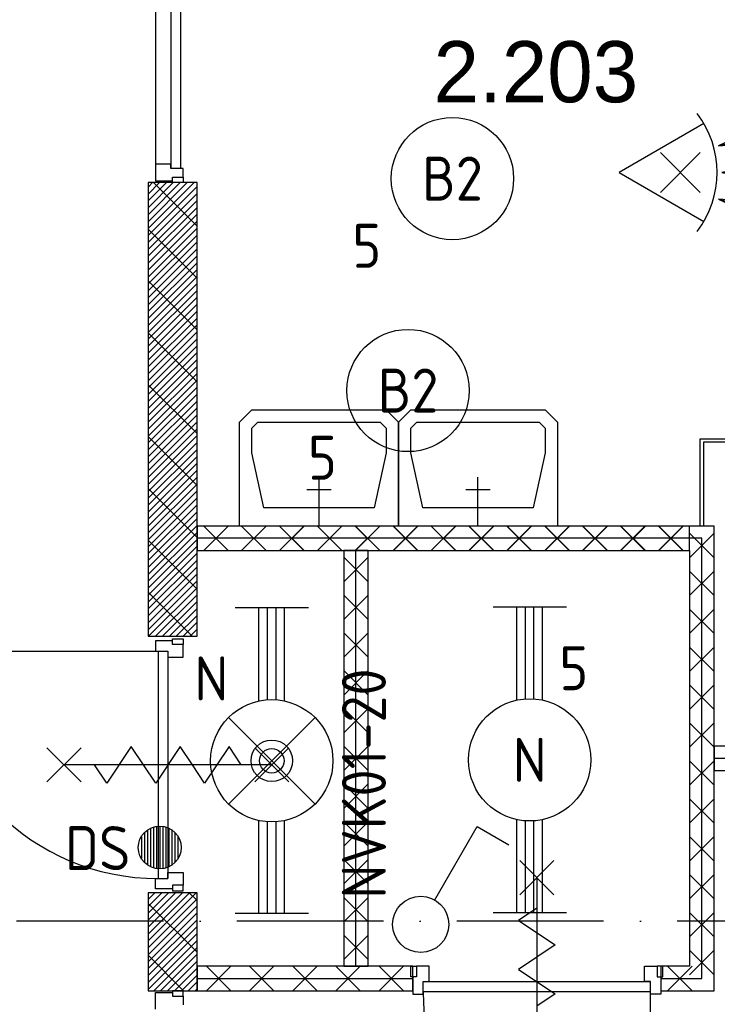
# Model space of a CAD drawing. Header units: millimetres. Extents: x 89505 to 240707, y 191 to 84291.
# Tile 34 of 50: x 183520 to 186372, y 41773 to 45800. Entities that reach past the tile are written whole.
import ezdxf
from ezdxf.enums import TextEntityAlignment as Align

# ---------------------------------------------------------------- set-up
doc = ezdxf.new("R2010")
doc.units = ezdxf.units.MM
doc.header["$LTSCALE"] = 100
doc.linetypes.add('DASHDOT', pattern=[9, 6, -1.5, 0, -1.5])
doc.layers.get('0').update_dxf_attribs({"linetype": 'CONTINUOUS'})
for name, color, linetype in [('AL$7----_STRAMIEN', 1, 'DASHDOT'), ('AL22----_BINNENWAND', 7, 'CONTINUOUS'), ('AL22----_CAMPINGWANDJE', 1, 'CONTINUOUS'), ('AL28----_KONSTRUKTIE', 3, 'CONTINUOUS'), ('AL32----_BINNENKOZ', 9, 'CONTINUOUS'), ('AL65----_BEVEILIGING', 7, 'CONTINUOUS'), ('AL74----_INRSANITAIR', 7, 'CONTINUOUS'), ('ALL-----_REFLIJNEN', 8, 'CONTINUOUS'), ('ALXA7---_KALKZVUIL', 1, 'CONTINUOUS'), ('ALXAA---_GEWBETON', 12, 'CONTINUOUS'), ('ALXAB---_PREFABBETON', 1, 'CONTINUOUS'), ('BOUW', 8, 'CONTINUOUS'), ('EB63101-_ATTRIB', 2, 'CONTINUOUS'), ('EB63501-_ATTRIB', 2, 'CONTINUOUS'), ('EB6521--_ATTRIB', 2, 'CONTINUOUS'), ('EL63101-_LICHT-ARM', 3, 'CONTINUOUS'), ('EL63102-_LICHT-SCH', 3, 'CONTINUOUS'), ('EL63501-_NOODVRL-ARM', 3, 'CONTINUOUS'), ('EL6521--_BEWAKING', 3, 'CONTINUOUS')]:
    doc.layers.add(name, color=color, linetype=linetype)
doc.styles.add('1_8', font='ISO', dxfattribs={"height": 1.8})
doc.styles.add('BURO-025', font='BUROFONT.shx', dxfattribs={"height": 250})

# ---------------------------------------------------------------- blocks, each defined once
blk = doc.blocks.new('ES3G00')
blk.add_circle((0, 0), 2.5)
at = {"color": 6, "style": '1_8'}
for tag, flags, p in [('SCHAK', 8, (3.5, 2.75)), ('A_CODE', 8, (0, 0)), ('GROEP', 8, (-3.5, -2.75)), ('KAST', 9, (3.5, -2.75))]:
    blk.add_attdef(tag, text='', height=1.8, dxfattribs=dict(at, flags=flags)).set_placement(p, align=Align.MIDDLE)
blk = doc.blocks.new('ES652116')
for p, q in [((1.557, 1.087), (2.619, 1.372)), ((-0.813, -0.813), (0.813, 0.813)), ((0.813, -0.813), (-0.813, 0.813)), ((1.7, 0), (2.8, 0)), ((1.557, -1.087), (2.619, -1.372))]:
    blk.add_line(p, q)
blk.add_lwpolyline([(0.964, 2), (-2.5, 0), (0.964, -2)])
for points in [[(2.671, 1.179), (2.568, 1.565), (1.557, 1.087)], [(2.8, -0.2), (2.8, 0.2), (1.7, 0)], [(2.568, -1.565), (2.671, -1.179), (1.557, -1.087)]]:
    blk.add_lwpolyline(points, close=True)
blk.add_arc((-2.5, 0), 4, 322.8192, 37.1808)
at = {"style": '1_8'}
for tag, flags, p in [('SCHAK', 8, (3, 5.5)), ('KAST', 9, (-3, 0.5)), ('M_CODE', 9, (0, 0)), ('DOEL', 9, (-3, -2)), ('GROEP', 9, (-3, -4.5))]:
    blk.add_attdef(tag, text='', height=1.8, dxfattribs=dict(at, flags=flags)).set_placement(p, align=Align.MIDDLE_CENTER)
at = {"style": '1_8', "flags": 8}
blk.add_attdef('CODE', text='', height=1.8, dxfattribs=at).set_placement((0, 0), align=Align.MIDDLE)
blk = doc.blocks.new('ES3S1')
blk.add_lwpolyline([(0.575, 0.996), (2.309, 4), (3.608, 3.25)])
blk.add_circle((0, 0), 1.15)
at = {"style": '1_8'}
for tag, flags, p in [('SCHAK', 8, (3, 5.5)), ('KAST', 9, (-3, 0.5)), ('M_CODE', 9, (0, 0)), ('DOEL', 9, (-3, -2)), ('GROEP', 9, (-3, -4.5))]:
    blk.add_attdef(tag, text='', height=1.8, dxfattribs=dict(at, flags=flags)).set_placement(p, align=Align.MIDDLE_CENTER)
blk = doc.blocks.new('EJ3T20')
at = {"color": 0}
for p, q in [((-6.25, -1.5), (-6.25, 1.5)), ((6.25, -1.5), (6.25, 1.5)), ((-6.25, 0.525), (-2.444, 0.525)), ((2.444, 0.525), (6.25, 0.525)), ((-6.25, 0.175), (-2.494, 0.175)), ((2.494, 0.175), (6.25, 0.175)), ((-6.25, -0.175), (-2.494, -0.175)), ((2.494, -0.175), (6.25, -0.175)), ((-6.25, -0.525), (-2.444, -0.525)), ((2.444, -0.525), (6.25, -0.525))]:
    blk.add_line(p, q, dxfattribs=at)
blk.add_circle((0, 0), 2.5, dxfattribs=at)
at = {"color": 6, "style": '1_8'}
for tag, flags, p in [('SCHAK', 8, (3.5, 2.75)), ('A_CODE', 8, (0, 0)), ('GROEP', 8, (-3.5, -2.75)), ('KAST', 9, (3.5, -2.75))]:
    blk.add_attdef(tag, text='', height=1.8, dxfattribs=dict(at, flags=flags)).set_placement(p, align=Align.MIDDLE)
blk = doc.blocks.new('ES652102')
for p, q in [((-0.5, 1.677), (-0.5, -1.677)), ((-0.25, 1.732), (-0.25, -1.732)), ((0, 1.75), (0, -1.75)), ((0.25, 1.732), (0.25, -1.732)), ((0.5, 1.677), (0.5, -1.677)), ((-1.5, 0.901), (-1.5, -0.901)), ((-1.25, 1.225), (-1.25, -1.225)), ((-1, 1.436), (-1, -1.436)), ((-0.75, 1.581), (-0.75, -1.581)), ((0.75, 1.581), (0.75, -1.581)), ((1, 1.436), (1, -1.436)), ((1.25, 1.225), (1.25, -1.225)), ((1.5, -0.901), (1.5, 0.901))]:
    blk.add_line(p, q)
blk.add_circle((0, 0), 1.75)
at = {"style": '1_8'}
for tag, p in [('NUMMER', (0, 3.5)), ('CODE', (0, 0))]:
    blk.add_attdef(tag, text='', height=1.8, dxfattribs=at).set_placement(p, align=Align.MIDDLE)
at = {"style": '1_8', "flags": 9}
blk.add_attdef('M_CODE', text='', height=1.8, dxfattribs=at).set_placement((0, 0), align=Align.MIDDLE)
blk = doc.blocks.new('EJ3T21')
at = {"color": 0}
for p, q in [((-1.768, 1.768), (1.768, -1.768)), ((1.768, 1.768), (-1.768, -1.768)), ((-6.25, -1.5), (-6.25, 1.5)), ((6.25, -1.5), (6.25, 1.5)), ((-6.25, 0.525), (-2.444, 0.525)), ((2.444, 0.525), (6.25, 0.525)), ((-6.25, 0.175), (-2.494, 0.175)), ((2.494, 0.175), (6.25, 0.175)), ((-6.25, -0.175), (-2.494, -0.175)), ((2.494, -0.175), (6.25, -0.175)), ((-6.25, -0.525), (-2.444, -0.525)), ((2.444, -0.525), (6.25, -0.525))]:
    blk.add_line(p, q, dxfattribs=at)
at = {"color": 6}
blk.add_lwpolyline([(1.768, -1.768), (1.75, -1.75)], dxfattribs=at)
at = {"color": 0}
for radius in [2.5, 0.85, 0.5]:
    blk.add_circle((0, 0), radius, dxfattribs=at)
at = {"color": 6, "style": '1_8'}
for tag, flags, p in [('A_CODE', 8, (-3.5, 2.75)), ('SCHAK', 8, (3.5, 2.75)), ('GROEP', 8, (-3.5, -2.75)), ('KAST', 9, (3.5, -2.75))]:
    blk.add_attdef(tag, text='', height=1.8, dxfattribs=dict(at, flags=flags)).set_placement(p, align=Align.MIDDLE)

msp = doc.modelspace()

# ---------------------------------------------------------------- linework, layer by layer
at = {"layer": 'AL$7----_STRAMIEN', "color": 1}
msp.add_lwpolyline([(239013.6, 42113.4), (89505, 42113.4)], dxfattribs=at)
at = {"layer": 'AL22----_BINNENWAND', "color": 8}
for p, q in [((186259.1, 43728.9), (184245.1, 43728.9)), ((186359.1, 43728.9), (184245.1, 43728.9)), ((184245.1, 43728.9), (184245.1, 43628.9)), ((184245.1, 43728.9), (184245.1, 43628.9)), ((186259.1, 43628.9), (186259.1, 43728.9)), ((186359.1, 41828.9), (186359.1, 43728.9)), ((184245.1, 43628.9), (186259.1, 43628.9)), ((184245.1, 43628.9), (186259.1, 43628.9)), ((184845.1, 43628.9), (184845.1, 41928.9)), ((184945.1, 43628.9), (184845.1, 43628.9)), ((184945.1, 41928.9), (184945.1, 43628.9)), ((186259.1, 43628.9), (186259.1, 41928.9)), ((186359.1, 42828.9), (186359.1, 42728.9)), ((190195.1, 42828.9), (186359.1, 42828.9)), ((186359.1, 42728.9), (190195.1, 42728.9)), ((185127.6, 41928.9), (184245.1, 41928.9)), ((184245.1, 41928.9), (184245.1, 41828.9)), ((184845.1, 41928.9), (184945.1, 41928.9)), ((185127.6, 41828.9), (185127.6, 41928.9)), ((186141.6, 41928.9), (186141.6, 41828.9)), ((186259.1, 41928.9), (186141.6, 41928.9)), ((184245.1, 41828.9), (185127.6, 41828.9)), ((186141.6, 41828.9), (186359.1, 41828.9))]:
    msp.add_line(p, q, dxfattribs=at)
at = {"layer": 'AL22----_CAMPINGWANDJE', "color": 8}
for p, q in [((186302.6, 44085.4), (186501.1, 44085.4)), ((186302.6, 43728.9), (186302.6, 44085.4)), ((186315.6, 44072.4), (186315.6, 43728.9)), ((186501.1, 44072.4), (186315.6, 44072.4)), ((186315.6, 43728.9), (186302.6, 43728.9))]:
    msp.add_line(p, q, dxfattribs=at)
at = {"layer": 'AL28----_KONSTRUKTIE', "color": 8}
for p, q in [((184045.1, 45133.5), (184045.1, 43279)), ((184245.1, 45133.5), (184045.1, 45133.5)), ((184245.1, 43279), (184245.1, 45133.5)), ((184045.1, 43279), (184245.1, 43279)), ((184045.1, 42229.4), (184045.1, 41828.9)), ((184245.1, 42229.4), (184045.1, 42229.4)), ((184245.1, 41828.9), (184245.1, 42229.4)), ((184045.1, 41828.9), (184245.1, 41828.9))]:
    msp.add_line(p, q, dxfattribs=at)
at = {"layer": 'AL32----_BINNENKOZ', "color": 8, "linetype": 'Continuous'}
msp.add_line((184075.1, 46108.5), (184075.1, 45208.5), dxfattribs=at)
at = {"layer": 'AL32----_BINNENKOZ', "color": 8}
for p, q in [((184138.1, 46125.5), (184138.1, 45191.5)), ((184178.1, 46125.5), (184178.1, 45191.5)), ((184075.1, 45208.5), (184075.1, 45141.5)), ((184138.1, 45208.5), (184075.1, 45208.5)), ((184138.1, 45191.5), (184138.1, 45208.5)), ((184189.1, 45191.5), (184138.1, 45191.5)), ((184189.1, 45156.5), (184189.1, 45191.5)), ((184075.1, 45141.5), (184145.1, 45141.5)), ((184145.1, 45156.5), (184189.1, 45156.5)), ((184145.1, 45141.5), (184145.1, 45156.5)), ((184145.1, 45133.5), (184145.1, 45156.5)), ((184189.1, 45156.5), (184189.1, 45133.5)), ((184189.1, 45133.5), (184145.1, 45133.5)), ((184145.1, 43259.4), (184075.1, 43259.4)), ((184075.1, 43259.4), (184075.1, 43217.4)), ((184145.1, 43267.4), (184189.1, 43267.4)), ((184145.1, 43244.4), (184145.1, 43267.4)), ((184145.1, 43244.4), (184145.1, 43259.4)), ((184189.1, 43267.4), (184189.1, 43244.4)), ((183156.1, 43217.4), (184086.1, 43217.4)), ((184075.1, 43217.4), (184126.1, 43217.4)), ((184086.1, 43217.4), (184086.1, 42287.4)), ((184126.1, 43217.4), (184126.1, 42287.4)), ((184126.1, 43217.4), (184126.1, 43192.4)), ((184189.1, 43244.4), (184145.1, 43244.4)), ((184189.1, 43192.4), (184189.1, 43244.4)), ((184126.1, 43192.4), (184189.1, 43192.4)), ((184075.1, 42287.4), (184126.1, 42287.4)), ((184075.1, 42245.4), (184075.1, 42287.4)), ((184126.1, 42312.4), (184189.1, 42312.4)), ((184126.1, 42287.4), (184126.1, 42312.4)), ((184189.1, 42312.4), (184189.1, 42260.4)), ((184145.1, 42245.4), (184075.1, 42245.4)), ((184145.1, 42260.4), (184145.1, 42245.4)), ((184189.1, 42260.4), (184145.1, 42260.4)), ((184145.1, 42260.4), (184145.1, 42237.4)), ((184189.1, 42237.4), (184189.1, 42260.4)), ((184145.1, 42237.4), (184189.1, 42237.4)), ((185119.6, 41928.9), (185142.6, 41928.9)), ((185119.6, 41884.9), (185119.6, 41928.9)), ((185142.6, 41928.9), (185142.6, 41884.9)), ((185194.6, 41928.9), (185142.6, 41928.9)), ((185194.6, 41865.9), (185194.6, 41928.9)), ((186074.6, 41928.9), (186126.6, 41928.9)), ((186074.6, 41865.9), (186074.6, 41928.9)), ((186126.6, 41928.9), (186126.6, 41884.9)), ((186149.6, 41928.9), (186126.6, 41928.9)), ((186149.6, 41884.9), (186149.6, 41928.9)), ((185142.6, 41884.9), (185119.6, 41884.9)), ((185127.6, 41884.9), (185127.6, 41814.9)), ((185142.6, 41884.9), (185127.6, 41884.9)), ((186126.6, 41884.9), (186141.6, 41884.9)), ((186126.6, 41884.9), (186149.6, 41884.9)), ((186141.6, 41884.9), (186141.6, 41814.9)), ((185169.6, 41865.9), (186099.6, 41865.9)), ((185169.6, 41865.9), (185194.6, 41865.9)), ((185169.6, 41814.9), (185169.6, 41865.9)), ((186099.6, 41865.9), (186074.6, 41865.9)), ((186099.6, 41814.9), (186099.6, 41865.9)), ((184075.1, 41820.9), (184145.1, 41820.9)), ((184075.1, 41753.9), (184075.1, 41820.9)), ((184145.1, 41828.9), (184145.1, 41805.9)), ((184189.1, 41828.9), (184145.1, 41828.9)), ((184145.1, 41820.9), (184145.1, 41805.9)), ((184145.1, 41805.9), (184189.1, 41805.9)), ((184189.1, 41805.9), (184189.1, 41828.9)), ((184189.1, 41805.9), (184189.1, 41770.9)), ((185127.6, 41814.9), (185169.6, 41814.9)), ((185169.6, 41825.9), (186099.6, 41825.9)), ((186099.6, 40895.9), (186099.6, 41825.9)), ((186141.6, 41814.9), (186099.6, 41814.9))]:
    msp.add_line(p, q, dxfattribs=at)
for centre in [(184086.1, 43217.4), (186099.6, 41825.9)]:
    msp.add_arc(centre, 930, 180, 270, dxfattribs=at)
at = {"layer": 'AL65----_BEVEILIGING', "color": 8, "linetype": 'Continuous'}
for points in [[(183771.1, 42682.4), (183631.1, 42822.4)], [(183771.1, 42822.4), (183631.1, 42682.4)], [(184026.1, 42752.4), (183976.1, 42827.4), (183876.1, 42677.4), (183826.1, 42752.4)], [(184226.1, 42752.4), (184176.1, 42827.4), (184076.1, 42677.4), (184026.1, 42752.4)], [(184426.1, 42752.4), (184376.1, 42827.4), (184276.1, 42677.4), (184226.1, 42752.4)], [(184621.1, 42682.4), (184481.1, 42822.4)], [(184621.1, 42822.4), (184481.1, 42682.4)], [(184551.1, 42752.4), (183701.1, 42752.4)], [(185704.6, 42360.9), (185564.6, 42220.9)], [(185564.6, 42360.9), (185704.6, 42220.9)], [(185634.6, 42290.9), (185634.6, 41440.9)], [(185634.6, 42165.9), (185559.6, 42115.9), (185709.6, 42015.9), (185634.6, 41965.9)], [(185634.6, 41965.9), (185559.6, 41915.9), (185709.6, 41815.9), (185634.6, 41765.9)]]:
    msp.add_lwpolyline(points, dxfattribs=at)
at = {"layer": 'AL74----_INRSANITAIR', "color": 8, "linetype": 'Continuous'}
for p, q in [((184419, 44153.9), (184469, 44203.9)), ((184469, 44203.9), (185019, 44203.9)), ((185019, 44203.9), (185069, 44153.9)), ((185069, 44153.9), (185119, 44203.9)), ((185119, 44203.9), (185669, 44203.9)), ((185669, 44203.9), (185719, 44153.9)), ((184419, 44028.9), (184419, 44153.9)), ((184469, 44128.9), (184494, 44153.9)), ((184494, 44153.9), (184994, 44153.9)), ((184994, 44153.9), (185019, 44128.9)), ((185069, 44028.9), (185069, 44153.9)), ((185069, 44153.9), (185069, 44028.9)), ((185119, 44128.9), (185144, 44153.9)), ((185144, 44153.9), (185644, 44153.9)), ((185644, 44153.9), (185669, 44128.9)), ((185719, 44153.9), (185719, 44028.9)), ((184469, 44028.9), (184469, 44128.9)), ((185019, 44128.9), (185019, 44028.9)), ((185119, 44028.9), (185119, 44128.9)), ((185669, 44128.9), (185669, 44028.9)), ((184419, 43728.9), (184419, 44028.9)), ((184519, 43803.9), (184469, 44028.9)), ((185019, 44028.9), (184969, 43803.9)), ((185069, 43728.9), (185069, 44028.9)), ((185069, 44028.9), (185069, 43728.9)), ((185169, 43803.9), (185119, 44028.9)), ((185669, 44028.9), (185619, 43803.9)), ((185719, 44028.9), (185719, 43728.9)), ((184969, 43803.9), (184519, 43803.9)), ((185619, 43803.9), (185169, 43803.9)), ((185069, 43728.9), (184419, 43728.9)), ((185719, 43728.9), (185069, 43728.9))]:
    msp.add_line(p, q, dxfattribs=at)
for points in [[(184744, 43728.9), (184744, 43928.9)], [(185394, 43728.9), (185394, 43928.9)], [(184694, 43878.9), (184794, 43878.9)], [(185344, 43878.9), (185444, 43878.9)]]:
    msp.add_lwpolyline(points, dxfattribs=at)
at = {"layer": 'ALL-----_REFLIJNEN', "color": 8, "linetype": 'Continuous'}
for p, q in [((186259.1, 43678.9), (184245.1, 43678.9)), ((186309.1, 43678.9), (184245.1, 43678.9)), ((186309.1, 41878.9), (186309.1, 43678.9)), ((184895.1, 41928.9), (184895.1, 43628.9)), ((190195.1, 42778.9), (186359.1, 42778.9)), ((184245.1, 41878.9), (185127.6, 41878.9)), ((186141.6, 41878.9), (186309.1, 41878.9))]:
    msp.add_line(p, q, dxfattribs=at)
at = {"layer": 'ALXA7---_KALKZVUIL', "color": 8}
for p, q in [((184372.6, 43628.9), (184272.6, 43728.9)), ((184272.6, 43628.9), (184372.6, 43728.9)), ((184372.7, 43628.9), (184272.7, 43728.9)), ((184272.7, 43628.9), (184372.7, 43728.9)), ((184527.5, 43628.9), (184427.5, 43728.9)), ((184427.5, 43628.9), (184527.5, 43728.9)), ((184527.7, 43628.9), (184427.7, 43728.9)), ((184427.7, 43628.9), (184527.7, 43728.9)), ((184682.4, 43628.9), (184582.4, 43728.9)), ((184582.4, 43628.9), (184682.4, 43728.9)), ((184682.8, 43628.9), (184582.8, 43728.9)), ((184582.8, 43628.9), (184682.8, 43728.9)), ((184837.4, 43628.9), (184737.4, 43728.9)), ((184737.4, 43628.9), (184837.4, 43728.9)), ((184837.8, 43628.9), (184737.8, 43728.9)), ((184737.8, 43628.9), (184837.8, 43728.9)), ((184992.3, 43628.9), (184892.3, 43728.9)), ((184892.3, 43628.9), (184992.3, 43728.9)), ((184992.9, 43628.9), (184892.9, 43728.9)), ((184892.9, 43628.9), (184992.9, 43728.9)), ((185147.2, 43628.9), (185047.2, 43728.9)), ((185047.2, 43628.9), (185147.2, 43728.9)), ((185147.9, 43628.9), (185047.9, 43728.9)), ((185047.9, 43628.9), (185147.9, 43728.9)), ((185302.1, 43628.9), (185202.1, 43728.9)), ((185202.1, 43628.9), (185302.1, 43728.9)), ((185303, 43628.9), (185203, 43728.9)), ((185203, 43628.9), (185303, 43728.9)), ((185457.1, 43628.9), (185357.1, 43728.9)), ((185357.1, 43628.9), (185457.1, 43728.9)), ((185458.1, 43628.9), (185358.1, 43728.9)), ((185358.1, 43628.9), (185458.1, 43728.9)), ((185612, 43628.9), (185512, 43728.9)), ((185512, 43628.9), (185612, 43728.9)), ((185613.1, 43628.9), (185513.1, 43728.9)), ((185513.1, 43628.9), (185613.1, 43728.9)), ((185766.9, 43628.9), (185666.9, 43728.9)), ((185666.9, 43628.9), (185766.9, 43728.9)), ((185768.2, 43628.9), (185668.2, 43728.9)), ((185668.2, 43628.9), (185768.2, 43728.9)), ((185921.8, 43628.9), (185821.8, 43728.9)), ((185821.8, 43628.9), (185921.8, 43728.9)), ((185923.2, 43628.9), (185823.2, 43728.9)), ((185823.2, 43628.9), (185923.2, 43728.9)), ((186076.7, 43628.9), (185976.7, 43728.9)), ((185976.7, 43628.9), (186076.7, 43728.9)), ((186078.3, 43628.9), (185978.3, 43728.9)), ((185978.3, 43628.9), (186078.3, 43728.9)), ((186231.7, 43628.9), (186131.7, 43728.9)), ((186131.7, 43628.9), (186231.7, 43728.9)), ((186233.3, 43628.9), (186133.3, 43728.9)), ((186133.3, 43628.9), (186233.3, 43728.9)), ((186259.1, 43599.6), (186359.1, 43699.6)), ((186259.1, 43699.6), (186359.1, 43599.6)), ((184945.1, 43501.6), (184845.1, 43601.6)), ((184945.1, 43601.6), (184845.1, 43501.6)), ((186259.1, 43444.6), (186359.1, 43544.6)), ((186259.1, 43544.6), (186359.1, 43444.6)), ((184945.1, 43347.1), (184845.1, 43447.1)), ((184945.1, 43447.1), (184845.1, 43347.1)), ((186259.1, 43289.5), (186359.1, 43389.5)), ((186259.1, 43389.5), (186359.1, 43289.5)), ((184945.1, 43192.5), (184845.1, 43292.5)), ((184945.1, 43292.5), (184845.1, 43192.5)), ((186259.1, 43134.4), (186359.1, 43234.4)), ((186259.1, 43234.4), (186359.1, 43134.4)), ((184945.1, 43038), (184845.1, 43138)), ((184945.1, 43138), (184845.1, 43038)), ((186259.1, 42979.4), (186359.1, 43079.4)), ((186259.1, 43079.4), (186359.1, 42979.4)), ((184945.1, 42883.4), (184845.1, 42983.4)), ((184945.1, 42983.4), (184845.1, 42883.4)), ((186259.1, 42824.3), (186359.1, 42924.3)), ((186259.1, 42924.3), (186359.1, 42824.3)), ((184945.1, 42728.9), (184845.1, 42828.9)), ((184945.1, 42828.9), (184845.1, 42728.9)), ((186259.1, 42669.3), (186359.1, 42769.3)), ((186259.1, 42769.3), (186359.1, 42669.3)), ((184945.1, 42574.3), (184845.1, 42674.3)), ((184945.1, 42674.3), (184845.1, 42574.3)), ((186259.1, 42514.2), (186359.1, 42614.2)), ((186259.1, 42614.2), (186359.1, 42514.2)), ((184945.1, 42419.8), (184845.1, 42519.8)), ((184945.1, 42519.8), (184845.1, 42419.8)), ((186259.1, 42359.2), (186359.1, 42459.2)), ((186259.1, 42459.2), (186359.1, 42359.2)), ((184945.1, 42265.3), (184845.1, 42365.3)), ((184945.1, 42365.3), (184845.1, 42265.3)), ((186259.1, 42204.1), (186359.1, 42304.1)), ((186259.1, 42304.1), (186359.1, 42204.1)), ((184945.1, 42110.7), (184845.1, 42210.7)), ((184945.1, 42210.7), (184845.1, 42110.7)), ((186259.1, 42049), (186359.1, 42149)), ((186259.1, 42149), (186359.1, 42049)), ((184945.1, 41956.2), (184845.1, 42056.2)), ((184945.1, 42056.2), (184845.1, 41956.2)), ((186259.1, 41894), (186359.1, 41994)), ((186259.1, 41994), (186359.1, 41894)), ((184283.4, 41928.9), (184383.4, 41828.9)), ((184383.4, 41928.9), (184283.4, 41828.9)), ((184459.9, 41928.9), (184559.9, 41828.9)), ((184559.9, 41928.9), (184459.9, 41828.9)), ((184636.4, 41928.9), (184736.4, 41828.9)), ((184736.4, 41928.9), (184636.4, 41828.9)), ((184812.9, 41928.9), (184912.9, 41828.9)), ((184912.9, 41928.9), (184812.9, 41828.9)), ((184989.4, 41928.9), (185089.4, 41828.9)), ((185089.4, 41928.9), (184989.4, 41828.9)), ((186169.2, 41928.9), (186269.2, 41828.9)), ((186269.2, 41928.9), (186169.2, 41828.9))]:
    msp.add_line(p, q, dxfattribs=at)
at = {"layer": 'ALXAA---_GEWBETON', "color": 8}
for p, q in [((184045.1, 44945.6), (184233.1, 45133.5)), ((184045.1, 44973.9), (184204.8, 45133.5)), ((184045.1, 45002.1), (184176.5, 45133.5)), ((184045.1, 45030.4), (184148.2, 45133.5)), ((184045.1, 45058.7), (184120, 45133.5)), ((184045.1, 45087), (184091.7, 45133.5)), ((184045.1, 45115.3), (184063.4, 45133.5)), ((184045.1, 44917.3), (184245.1, 45117.3)), ((184045.1, 44889), (184245.1, 45089)), ((184045.1, 44860.7), (184245.1, 45060.7)), ((184045.1, 44832.4), (184245.1, 45032.4)), ((184045.1, 44804.2), (184245.1, 45004.2)), ((184045.1, 44775.9), (184245.1, 44975.9)), ((184045.1, 44747.6), (184245.1, 44947.6)), ((184045.1, 44719.3), (184245.1, 44919.3)), ((184045.1, 44691), (184245.1, 44891)), ((184045.1, 44662.7), (184245.1, 44862.7)), ((184045.1, 44634.4), (184245.1, 44834.4)), ((184045.1, 44606.2), (184245.1, 44806.2)), ((184045.1, 44577.9), (184245.1, 44777.9)), ((184045.1, 44549.6), (184245.1, 44749.6)), ((184045.1, 44521.3), (184245.1, 44721.3)), ((184045.1, 44493), (184245.1, 44693)), ((184045.1, 44464.7), (184245.1, 44664.7)), ((184045.1, 44436.5), (184245.1, 44636.5)), ((184045.1, 44408.2), (184245.1, 44608.2)), ((184045.1, 44379.9), (184245.1, 44579.9)), ((184045.1, 44351.6), (184245.1, 44551.6)), ((184045.1, 44323.3), (184245.1, 44523.3)), ((184045.1, 44295), (184245.1, 44495)), ((184045.1, 44266.8), (184245.1, 44466.8)), ((184045.1, 44238.5), (184245.1, 44438.5)), ((184045.1, 44210.2), (184245.1, 44410.2)), ((184045.1, 44181.9), (184245.1, 44381.9)), ((184045.1, 44153.6), (184245.1, 44353.6)), ((184045.1, 44125.3), (184245.1, 44325.3)), ((184045.1, 44097), (184245.1, 44297)), ((184045.1, 44068.8), (184245.1, 44268.8)), ((184045.1, 44040.5), (184245.1, 44240.5)), ((184045.1, 44012.2), (184245.1, 44212.2)), ((184045.1, 43983.9), (184245.1, 44183.9)), ((184045.1, 43955.6), (184245.1, 44155.6)), ((184045.1, 43927.3), (184245.1, 44127.3)), ((184045.1, 43899.1), (184245.1, 44099.1)), ((184045.1, 43870.8), (184245.1, 44070.8)), ((184045.1, 43842.5), (184245.1, 44042.5)), ((184045.1, 43814.2), (184245.1, 44014.2)), ((184045.1, 43785.9), (184245.1, 43985.9)), ((184045.1, 43757.6), (184245.1, 43957.6)), ((184045.1, 43729.3), (184245.1, 43929.3)), ((184045.1, 43701.1), (184245.1, 43901.1)), ((184045.1, 43672.8), (184245.1, 43872.8)), ((184045.1, 43644.5), (184245.1, 43844.5)), ((184045.1, 43616.2), (184245.1, 43816.2)), ((184045.1, 43587.9), (184245.1, 43787.9)), ((184045.1, 43559.6), (184245.1, 43759.6)), ((184045.1, 43531.4), (184245.1, 43731.4)), ((184045.1, 43503.1), (184245.1, 43703.1)), ((184045.1, 43474.8), (184245.1, 43674.8)), ((184045.1, 43446.5), (184245.1, 43646.5)), ((184045.1, 43418.2), (184245.1, 43618.2)), ((184045.1, 43389.9), (184245.1, 43589.9)), ((184045.1, 43361.7), (184245.1, 43561.7)), ((184045.1, 43333.4), (184245.1, 43533.4)), ((184045.1, 43305.1), (184245.1, 43505.1)), ((184047.4, 43279), (184245.1, 43476.8)), ((184075.6, 43279), (184245.1, 43448.5)), ((184103.9, 43279), (184245.1, 43420.2)), ((184132.2, 43279), (184245.1, 43391.9)), ((184160.5, 43279), (184245.1, 43363.7)), ((184188.8, 43279), (184245.1, 43335.4)), ((184217.1, 43279), (184245.1, 43307.1)), ((184045.1, 42032.3), (184242.3, 42229.4)), ((184045.1, 42060.6), (184214, 42229.4)), ((184045.1, 42088.9), (184185.7, 42229.4)), ((184045.1, 42117.1), (184157.4, 42229.4)), ((184045.1, 42145.4), (184129.1, 42229.4)), ((184045.1, 42173.7), (184100.8, 42229.4)), ((184045.1, 42202), (184072.6, 42229.4)), ((184045.1, 42004), (184245.1, 42204)), ((184045.1, 41975.7), (184245.1, 42175.7)), ((184045.1, 41947.4), (184245.1, 42147.4)), ((184045.1, 41919.2), (184245.1, 42119.2)), ((184045.1, 41890.9), (184245.1, 42090.9)), ((184045.1, 41862.6), (184245.1, 42062.6)), ((184045.1, 41834.3), (184245.1, 42034.3)), ((184068, 41828.9), (184245.1, 42006)), ((184096.3, 41828.9), (184245.1, 41977.7)), ((184124.6, 41828.9), (184245.1, 41949.5)), ((184152.9, 41828.9), (184245.1, 41921.2)), ((184181.1, 41828.9), (184245.1, 41892.9)), ((184209.4, 41828.9), (184245.1, 41864.6)), ((184237.7, 41828.9), (184245.1, 41836.3))]:
    msp.add_line(p, q, dxfattribs=at)
at = {"layer": 'ALXAB---_PREFABBETON', "color": 8}
for p, q in [((184067.3, 45133.5), (184245.1, 44955.7)), ((184045.1, 44943.5), (184245.1, 44743.5)), ((184045.1, 44731.4), (184245.1, 44531.4)), ((184045.1, 44519.3), (184245.1, 44319.3)), ((184045.1, 44307.2), (184245.1, 44107.2)), ((184045.1, 44095), (184245.1, 43895)), ((184045.1, 43882.9), (184245.1, 43682.9)), ((184045.1, 43670.8), (184245.1, 43470.8)), ((184045.1, 43458.6), (184224.7, 43279)), ((184213.7, 42229.4), (184245.1, 42198)), ((184045.1, 42185.8), (184245.1, 41985.8)), ((184045.1, 41973.7), (184189.9, 41828.9))]:
    msp.add_line(p, q, dxfattribs=at)

# ---------------------------------------------------------------- block references
at = {"layer": 'EL63101-_LICHT-ARM'}
ref = msp.add_blockref('ES3G00', (185289.5, 45150.2, 3900), dxfattribs=dict(at, xscale=100, yscale=100, zscale=100))
ref.add_attrib('A_CODE', 'B2', dxfattribs={"layer": 'EB63101-_ATTRIB', "color": 1, "height": 180, "style": '1_8', "flags": 8}).set_placement((185289.5, 45150.2, 3900), align=Align.MIDDLE)
ref.add_attrib('GROEP', '5', dxfattribs={"layer": 'EB63101-_ATTRIB', "color": 1, "height": 180, "style": '1_8', "flags": 8}).set_placement((184939.5, 44875.2, 3900), align=Align.MIDDLE)
ref = msp.add_blockref('ES3G00', (185108, 44283.4, 3900), dxfattribs=dict(at, xscale=100, yscale=100, zscale=100))
ref.add_attrib('A_CODE', 'B2', dxfattribs={"layer": 'EB63101-_ATTRIB', "color": 1, "height": 180, "style": '1_8', "flags": 8}).set_placement((185108, 44283.4, 3900), align=Align.MIDDLE)
ref.add_attrib('GROEP', '5', dxfattribs={"layer": 'EB63101-_ATTRIB', "color": 1, "height": 180, "style": '1_8', "flags": 8}).set_placement((184758, 44008.4, 3900), align=Align.MIDDLE)
ref = msp.add_blockref('EJ3T20', (185605.4, 42772.9, 3500), dxfattribs=dict(at, xscale=100, yscale=100, zscale=100, rotation=90))
ref.add_attrib('A_CODE', 'N', dxfattribs={"layer": 'EB63101-_ATTRIB', "color": 1, "height": 180, "style": '1_8', "flags": 8}).set_placement((185605.4, 42772.9, 3500), align=Align.MIDDLE)
ref.add_attrib('GROEP', '5', dxfattribs={"layer": 'EB63101-_ATTRIB', "color": 1, "height": 180, "style": '1_8', "flags": 8}).set_placement((185785.8, 43147.8, 3500), align=Align.MIDDLE)
at = {"layer": 'EL63102-_LICHT-SCH', "xscale": 100, "yscale": 100, "zscale": 100}
msp.add_blockref('ES3S1', (185159.8, 42100.2, 1050), dxfattribs=at)
at = {"layer": 'EL63501-_NOODVRL-ARM'}
ref = msp.add_blockref('EJ3T21', (184550.9, 42769.1), dxfattribs=dict(at, xscale=100, yscale=100, zscale=100, rotation=90))
ref.add_attrib('A_CODE', 'N', dxfattribs={"layer": 'EB63501-_ATTRIB', "color": 1, "height": 180, "style": '1_8', "flags": 8}).set_placement((184304, 43105.7), align=Align.MIDDLE)
ref.add_attrib('GROEP', 'NVK01-20', dxfattribs={"layer": 'EB63501-_ATTRIB', "color": 1, "height": 180, "rotation": 90, "style": '1_8', "flags": 8}).set_placement((184927.4, 42675.8), align=Align.MIDDLE)
at = {"layer": 'EL6521--_BEWAKING', "xscale": 100, "yscale": 100, "zscale": 100}
msp.add_blockref('ES652116', (186221.5, 45175.2), dxfattribs=at)
at = {"layer": 'EL6521--_BEWAKING'}
ref = msp.add_blockref('ES652102', (184092.6, 42414.6), dxfattribs=dict(at, xscale=50, yscale=50, zscale=50))
ref.add_attrib('CODE', 'DS', dxfattribs={"layer": 'EB6521--_ATTRIB', "color": 1, "height": 180, "style": '1_8'}).set_placement((183838.9, 42412.1), align=Align.MIDDLE)

# ---------------------------------------------------------------- texts
at = {"layer": 'BOUW', "style": 'BURO-025'}
msp.add_text('2.203', height=250, dxfattribs=at).set_placement((185212.4, 45462.1))

doc.saveas('drawing.dxf')
